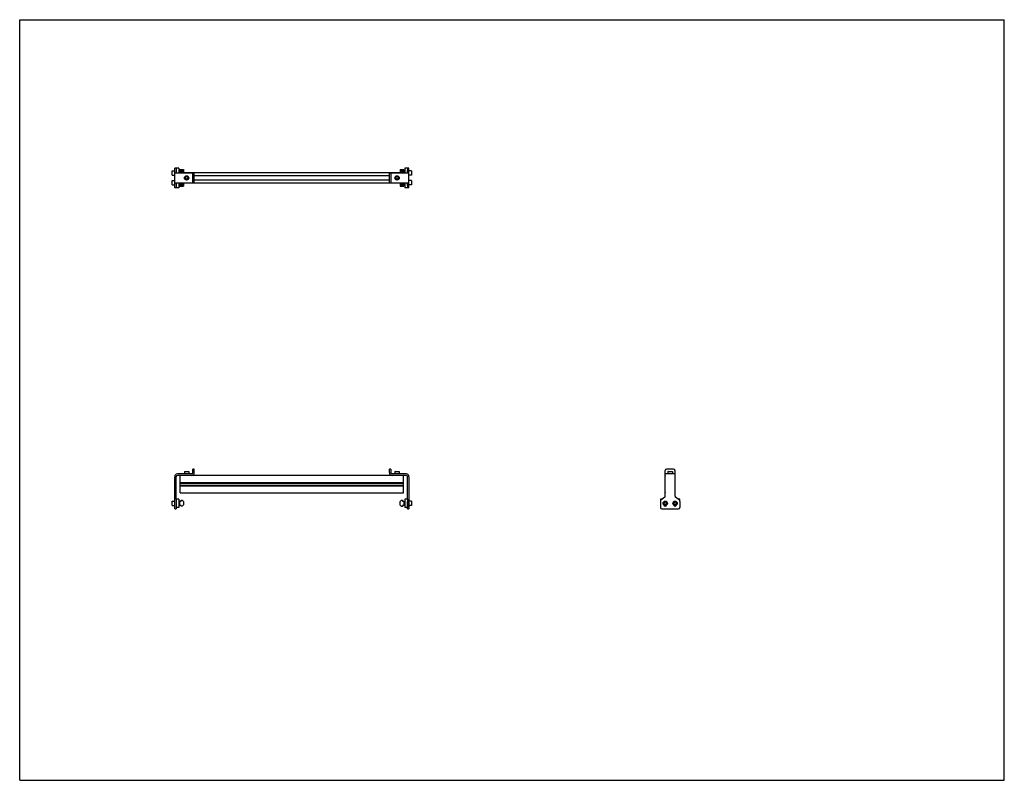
# Model space of a CAD drawing. Header units: inches. Extents: x 0 to 88, y 0 to 68.
import ezdxf

# ---------------------------------------------------------------- set-up
doc = ezdxf.new("R2010")
doc.units = ezdxf.units.IN
doc.header["$LTSCALE"] = 4.84
doc.header["$MEASUREMENT"] = 0
doc.layers.get('0').update_dxf_attribs({"linetype": 'CONTINUOUS'})
for name, color, linetype in [('200626M_BL3', 7, 'CONTINUOUS'), ('200626M_BL8', 7, 'CONTINUOUS'), ('202444_BL2', 7, 'CONTINUOUS'), ('202444_BL7', 7, 'CONTINUOUS'), ('207134_BL1', 7, 'CONTINUOUS'), ('207134_BL6', 7, 'CONTINUOUS'), ('207135_WW_207135_20_BL4', 7, 'CONTINUOUS'), ('9206XXM_920614M_BL10', 7, 'CONTINUOUS'), ('9206XXM_920614M_BL5', 7, 'CONTINUOUS'), ('9206XXM_920620M_BL0', 7, 'CONTINUOUS'), ('9206XXM_920620M_BL11', 7, 'CONTINUOUS'), ('9206XXM_920620M_BL12', 7, 'CONTINUOUS'), ('9206XXM_920620M_BL9', 7, 'CONTINUOUS')]:
    doc.layers.add(name, color=color, linetype=linetype)

# ---------------------------------------------------------------- blocks, each defined once
blk = doc.blocks.new('9206XXM_920620M_BL0', base_point=(13.968, 39.094))
at = {"layer": '9206XXM_920620M_BL0', "color": 7, "linetype": 'CONTINUOUS'}
for p, q in [((13.617, 53.596), (13.636, 53.616)), ((13.617, 53.242), (13.617, 53.596)), ((13.617, 53.242), (13.636, 53.222)), ((13.636, 53.222), (13.636, 53.616)), ((13.636, 53.616), (13.853, 53.616)), ((13.636, 53.222), (13.853, 53.222)), ((14.223, 53.301), (14.319, 53.301)), ((13.617, 24.947), (13.636, 24.966)), ((13.617, 24.592), (13.617, 24.947)), ((13.636, 24.573), (13.636, 24.966)), ((13.636, 24.966), (13.853, 24.966)), ((14.223, 24.888), (14.319, 24.888)), ((14.223, 24.652), (14.319, 24.652)), ((13.617, 24.592), (13.636, 24.573)), ((13.636, 24.573), (13.853, 24.573))]:
    blk.add_line(p, q, dxfattribs=at)
blk = doc.blocks.new('207134_BL1', base_point=(14.725, 39.495))
at = {"layer": '207134_BL1', "color": 7, "linetype": 'CONTINUOUS'}
for p, q in [((13.853, 52.981), (13.853, 54.731)), ((13.973, 54.731), (13.853, 54.731)), ((13.853, 54.294), (15.598, 54.294)), ((13.973, 54.547), (13.973, 54.294)), ((15.478, 53.419), (15.478, 54.294)), ((15.598, 53.419), (15.598, 54.294)), ((13.853, 53.419), (15.598, 53.419)), ((13.973, 52.981), (13.853, 52.981)), ((13.973, 53.419), (13.973, 53.165)), ((15.358, 27.385), (14.093, 27.385)), ((15.478, 27.505), (15.478, 27.83)), ((15.598, 27.83), (15.478, 27.83)), ((15.598, 27.505), (15.598, 27.83)), ((13.853, 24.26), (13.853, 27.145)), ((13.973, 25.145), (13.973, 27.145)), ((15.358, 27.265), (14.093, 27.265)), ((13.973, 24.935), (13.973, 24.26)), ((13.853, 24.26), (13.973, 24.26))]:
    blk.add_line(p, q, dxfattribs=at)
for centre, radius, start, end in [((14.093, 27.145), 0.24, 90, 180), ((15.358, 27.505), 0.24, 270, 360), ((15.358, 27.505), 0.12, 270, 360), ((14.093, 27.145), 0.12, 90, 180)]:
    blk.add_arc(centre, radius, start, end, dxfattribs=at)
blk = doc.blocks.new('202444_BL2', base_point=(14.098, 39.563))
at = {"layer": '202444_BL2', "color": 7, "linetype": 'CONTINUOUS'}
for p, q in [((13.973, 54.731), (13.973, 54.547)), ((14.223, 54.731), (13.973, 54.731)), ((14.223, 54.731), (14.223, 54.294)), ((13.973, 53.165), (13.973, 52.981)), ((14.223, 52.981), (13.973, 52.981)), ((14.223, 53.419), (14.223, 52.981)), ((13.973, 25.145), (13.973, 24.395)), ((14.223, 25.145), (13.973, 25.145)), ((14.223, 25.145), (14.223, 24.395)), ((14.223, 24.395), (13.973, 24.395))]:
    blk.add_line(p, q, dxfattribs=at)
blk = doc.blocks.new('200626M_BL3', base_point=(14.483, 39.55))
at = {"layer": '200626M_BL3', "color": 7, "linetype": 'CONTINUOUS'}
for p, q in [((14.319, 54.606), (14.319, 54.294)), ((14.319, 54.606), (14.647, 54.606)), ((14.419, 54.606), (14.419, 54.297)), ((14.522, 54.606), (14.522, 54.297)), ((14.647, 54.606), (14.647, 54.297)), ((14.319, 53.419), (14.319, 53.106)), ((14.319, 53.106), (14.647, 53.106)), ((14.419, 53.415), (14.419, 53.106)), ((14.522, 53.415), (14.522, 53.106)), ((14.647, 53.415), (14.647, 53.106)), ((14.319, 24.582), (14.319, 24.957)), ((14.319, 24.957), (14.419, 24.957)), ((14.419, 24.957), (14.419, 25.06)), ((14.419, 25.06), (14.522, 25.06)), ((14.647, 24.935), (14.522, 25.06)), ((14.647, 24.935), (14.647, 24.619)), ((14.419, 24.582), (14.319, 24.582)), ((14.419, 24.494), (14.419, 24.582)), ((14.522, 24.494), (14.419, 24.494)), ((14.522, 24.494), (14.647, 24.619))]:
    blk.add_line(p, q, dxfattribs=at)
blk = doc.blocks.new('207135_WW_207135_20_BL4', base_point=(36.458, 39.993))
at = {"layer": '207135_WW_207135_20_BL4', "color": 7, "linetype": 'CONTINUOUS'}
for p, q in [((14.341, 54.294), (14.341, 54.297)), ((34.301, 54.297), (14.341, 54.297)), ((33.044, 54.053), (15.598, 54.053)), ((34.301, 54.297), (34.301, 54.294)), ((14.341, 53.415), (14.341, 53.419)), ((14.341, 53.415), (34.301, 53.415)), ((33.044, 53.659), (15.598, 53.659)), ((34.301, 53.419), (34.301, 53.415)), ((14.341, 25.69), (14.341, 27.265)), ((14.341, 26.625), (34.301, 26.625)), ((14.341, 26.589), (34.301, 26.589)), ((14.341, 26.579), (34.301, 26.579)), ((33.284, 27.265), (15.358, 27.265)), ((34.301, 25.69), (34.301, 27.265)), ((57.693, 26.625), (57.693, 27.202)), ((57.693, 26.625), (57.696, 26.621)), ((58.571, 26.621), (58.575, 26.625)), ((58.575, 26.625), (58.575, 27.202)), ((14.341, 26.376), (34.301, 26.376)), ((14.341, 26.363), (34.301, 26.363)), ((14.341, 26.327), (34.301, 26.327)), ((14.341, 25.69), (34.301, 25.69)), ((57.696, 26.33), (57.693, 26.327)), ((57.693, 25.752), (57.693, 26.327)), ((58.575, 26.327), (58.571, 26.33)), ((58.575, 25.752), (58.575, 26.327))]:
    blk.add_line(p, q, dxfattribs=at)
for centre, start, end in [((57.755, 27.202), 161.51354, 180), ((58.512, 27.202), 0, 18.48646), ((57.755, 25.752), 180, 198.48646), ((58.512, 25.752), 341.51354, 360)]:
    blk.add_arc(centre, 0.0625, start, end, dxfattribs=at)
blk = doc.blocks.new('9206XXM_920614M_BL5', base_point=(14.915, 40.719))
at = {"layer": '9206XXM_920614M_BL5', "color": 7, "linetype": 'CONTINUOUS'}
for p, q in [((14.817, 53.913), (14.915, 53.97)), ((14.817, 53.799), (14.817, 53.913)), ((14.915, 53.743), (14.817, 53.799)), ((14.915, 53.97), (15.013, 53.913)), ((15.013, 53.799), (14.915, 53.743)), ((15.013, 53.913), (15.013, 53.799)), ((14.738, 27.621), (14.718, 27.601)), ((14.718, 27.601), (14.718, 27.385)), ((14.718, 27.601), (15.112, 27.601)), ((14.738, 27.621), (15.092, 27.621)), ((15.092, 27.621), (15.112, 27.601)), ((15.112, 27.601), (15.112, 27.385))]:
    blk.add_line(p, q, dxfattribs=at)
for radius in [0.197, 0.177, 0.114]:
    blk.add_circle((14.915, 53.856), radius, dxfattribs=at)
blk = doc.blocks.new('207134_BL6', base_point=(46.026, 39.495))
at = {"layer": '207134_BL6', "color": 7, "linetype": 'CONTINUOUS'}
for p, q in [((34.789, 54.731), (34.669, 54.731)), ((34.789, 52.981), (34.789, 54.731)), ((33.044, 54.294), (34.789, 54.294)), ((33.044, 53.419), (33.044, 54.294)), ((33.164, 54.294), (33.164, 53.419)), ((34.669, 54.294), (34.669, 54.547)), ((33.044, 53.419), (34.789, 53.419)), ((34.669, 53.165), (34.669, 53.419)), ((34.789, 52.981), (34.669, 52.981)), ((33.164, 27.83), (33.044, 27.83)), ((33.044, 27.505), (33.044, 27.83)), ((33.164, 27.83), (33.164, 27.505)), ((34.549, 27.385), (33.284, 27.385)), ((57.696, 25.411), (57.696, 27.705)), ((58.571, 27.385), (57.696, 27.385)), ((58.446, 27.83), (57.821, 27.83)), ((58.571, 25.411), (58.571, 27.705)), ((34.549, 27.265), (33.284, 27.265)), ((34.669, 25.145), (34.669, 27.145)), ((34.789, 27.145), (34.789, 24.26)), ((34.669, 24.26), (34.669, 24.935)), ((57.259, 24.935), (57.259, 24.385)), ((57.65, 25.314), (57.305, 25.032)), ((58.963, 25.032), (58.617, 25.314)), ((59.009, 24.935), (59.009, 24.385)), ((34.669, 24.26), (34.789, 24.26)), ((57.384, 24.26), (58.884, 24.26))]:
    blk.add_line(p, q, dxfattribs=at)
for centre, radius, start, end in [((33.284, 27.505), 0.24, 180, 270), ((33.284, 27.505), 0.12, 180, 270), ((34.549, 27.145), 0.24, 0, 90), ((57.821, 27.705), 0.125, 90, 180), ((58.446, 27.705), 0.125, 0, 90), ((34.549, 27.145), 0.12, 0, 90), ((57.384, 24.935), 0.125, 129.21445, 180), ((57.571, 25.411), 0.125, 309.21445, 360), ((58.696, 25.411), 0.125, 180, 230.78555), ((58.884, 24.935), 0.125, 0, 50.78555), ((57.384, 24.385), 0.125, 180, 270), ((57.696, 24.635), 0.125, 188.35148, 351.64364), ((58.571, 24.635), 0.125, 188.35148, 351.64364), ((58.884, 24.385), 0.125, 270, 360)]:
    blk.add_arc(centre, radius, start, end, dxfattribs=at)
blk = doc.blocks.new('202444_BL7', base_point=(46.714, 39.563))
at = {"layer": '202444_BL7', "color": 7, "linetype": 'CONTINUOUS'}
for p, q in [((34.669, 54.731), (34.419, 54.731)), ((34.419, 54.731), (34.419, 54.294)), ((34.669, 54.731), (34.669, 54.547)), ((34.419, 53.419), (34.419, 52.981)), ((34.669, 52.981), (34.419, 52.981)), ((34.669, 53.165), (34.669, 52.981)), ((34.669, 25.145), (34.419, 25.145)), ((34.419, 25.145), (34.419, 24.395)), ((34.669, 25.145), (34.669, 24.395)), ((57.259, 25.145), (57.259, 24.935)), ((57.443, 25.145), (57.259, 25.145)), ((59.009, 25.145), (58.825, 25.145)), ((59.009, 24.935), (59.009, 25.145)), ((34.669, 24.395), (34.419, 24.395))]:
    blk.add_line(p, q, dxfattribs=at)
blk = doc.blocks.new('200626M_BL8', base_point=(34.159, 39.543))
at = {"layer": '200626M_BL8', "color": 7, "linetype": 'CONTINUOUS'}
for p, q in [((33.995, 54.606), (34.323, 54.606)), ((33.995, 54.606), (33.995, 54.297)), ((34.12, 54.606), (34.12, 54.297)), ((34.223, 54.606), (34.223, 54.297)), ((34.323, 54.606), (34.323, 54.294)), ((33.995, 53.415), (33.995, 53.106)), ((33.995, 53.106), (34.323, 53.106)), ((34.12, 53.415), (34.12, 53.106)), ((34.223, 53.415), (34.223, 53.106)), ((34.323, 53.419), (34.323, 53.106)), ((34.12, 25.045), (33.995, 24.92)), ((33.995, 24.604), (33.995, 24.92)), ((34.12, 25.045), (34.223, 25.045)), ((34.223, 25.045), (34.223, 24.957)), ((34.223, 24.957), (34.323, 24.957)), ((34.323, 24.957), (34.323, 24.582)), ((33.995, 24.604), (34.12, 24.479)), ((34.223, 24.479), (34.12, 24.479)), ((34.323, 24.582), (34.223, 24.582)), ((34.223, 24.582), (34.223, 24.479))]:
    blk.add_line(p, q, dxfattribs=at)
blk = doc.blocks.new('9206XXM_920620M_BL9', base_point=(46.108, 39.094))
at = {"layer": '9206XXM_920620M_BL9', "color": 7, "linetype": 'CONTINUOUS'}
for p, q in [((34.419, 53.301), (34.323, 53.301)), ((35.005, 53.616), (34.789, 53.616)), ((35.005, 53.222), (34.789, 53.222)), ((35.005, 53.616), (35.025, 53.596)), ((35.005, 53.616), (35.005, 53.222)), ((35.025, 53.242), (35.005, 53.222)), ((35.025, 53.596), (35.025, 53.242)), ((34.419, 24.888), (34.323, 24.888)), ((34.419, 24.652), (34.323, 24.652)), ((35.005, 24.966), (34.789, 24.966)), ((35.025, 24.947), (35.005, 24.966)), ((35.005, 24.966), (35.005, 24.573)), ((35.025, 24.947), (35.025, 24.592)), ((57.598, 24.826), (57.696, 24.883)), ((57.598, 24.713), (57.598, 24.826)), ((57.696, 24.656), (57.598, 24.713)), ((57.696, 24.883), (57.795, 24.826)), ((57.795, 24.713), (57.696, 24.656)), ((57.795, 24.826), (57.795, 24.713)), ((35.005, 24.573), (34.789, 24.573)), ((35.025, 24.592), (35.005, 24.573))]:
    blk.add_line(p, q, dxfattribs=at)
for radius in [0.197, 0.177, 0.114]:
    blk.add_circle((57.696, 24.77), radius, dxfattribs=at)
blk = doc.blocks.new('9206XXM_920614M_BL10', base_point=(45.93, 40.719))
at = {"layer": '9206XXM_920614M_BL10', "color": 7, "linetype": 'CONTINUOUS'}
for p, q in [((33.629, 53.913), (33.727, 53.97)), ((33.629, 53.799), (33.629, 53.913)), ((33.727, 53.743), (33.629, 53.799)), ((33.727, 53.97), (33.825, 53.913)), ((33.825, 53.799), (33.727, 53.743)), ((33.825, 53.913), (33.825, 53.799)), ((33.55, 27.621), (33.53, 27.601)), ((33.53, 27.601), (33.924, 27.601)), ((33.53, 27.601), (33.53, 27.385)), ((33.55, 27.621), (33.904, 27.621)), ((33.924, 27.601), (33.904, 27.621)), ((33.924, 27.601), (33.924, 27.385)), ((57.957, 27.621), (57.937, 27.601)), ((57.937, 27.601), (57.937, 27.385)), ((57.937, 27.601), (58.331, 27.601)), ((57.957, 27.621), (58.311, 27.621)), ((58.311, 27.621), (58.331, 27.601)), ((58.331, 27.601), (58.331, 27.385))]:
    blk.add_line(p, q, dxfattribs=at)
for radius in [0.197, 0.177, 0.114]:
    blk.add_circle((33.727, 53.856), radius, dxfattribs=at)
blk = doc.blocks.new('9206XXM_920620M_BL11', base_point=(13.968, 54.294))
at = {"layer": '9206XXM_920620M_BL11', "color": 7, "linetype": 'CONTINUOUS'}
for p, q in [((13.617, 54.471), (13.636, 54.491)), ((13.617, 54.117), (13.617, 54.471)), ((13.617, 54.117), (13.636, 54.097)), ((13.636, 54.097), (13.636, 54.491)), ((13.636, 54.491), (13.853, 54.491)), ((13.636, 54.097), (13.853, 54.097)), ((14.223, 54.412), (14.319, 54.412))]:
    blk.add_line(p, q, dxfattribs=at)
blk = doc.blocks.new('9206XXM_920620M_BL12', base_point=(46.546, 39.532))
at = {"layer": '9206XXM_920620M_BL12', "color": 7, "linetype": 'CONTINUOUS'}
for p, q in [((34.419, 54.412), (34.323, 54.412)), ((35.005, 54.491), (34.789, 54.491)), ((35.005, 54.097), (34.789, 54.097)), ((35.005, 54.491), (35.025, 54.471)), ((35.005, 54.491), (35.005, 54.097)), ((35.025, 54.117), (35.005, 54.097)), ((35.025, 54.471), (35.025, 54.117)), ((58.473, 24.826), (58.571, 24.883)), ((58.473, 24.713), (58.473, 24.826)), ((58.571, 24.656), (58.473, 24.713)), ((58.571, 24.883), (58.67, 24.826)), ((58.67, 24.713), (58.571, 24.656)), ((58.67, 24.826), (58.67, 24.713))]:
    blk.add_line(p, q, dxfattribs=at)
for radius in [0.197, 0.177, 0.114]:
    blk.add_circle((58.571, 24.77), radius, dxfattribs=at)

msp = doc.modelspace()

# ---------------------------------------------------------------- linework, layer by layer
at = {"color": 7, "linetype": 'CONTINUOUS'}
for p, q in [((0, 0), (0, 68)), ((0, 68), (88, 68)), ((88, 0), (88, 68)), ((0, 0), (88, 0))]:
    msp.add_line(p, q, dxfattribs=at)

# ---------------------------------------------------------------- block references
at = {"layer": '200626M_BL3'}
msp.add_blockref('200626M_BL3', (14.483, 39.55), dxfattribs=at)
at = {"layer": '200626M_BL8'}
msp.add_blockref('200626M_BL8', (34.159, 39.543), dxfattribs=at)
at = {"layer": '202444_BL2'}
msp.add_blockref('202444_BL2', (14.098, 39.563), dxfattribs=at)
at = {"layer": '202444_BL7'}
msp.add_blockref('202444_BL7', (46.714, 39.563), dxfattribs=at)
at = {"layer": '207134_BL1'}
msp.add_blockref('207134_BL1', (14.725, 39.495), dxfattribs=at)
at = {"layer": '207134_BL6'}
msp.add_blockref('207134_BL6', (46.026, 39.495), dxfattribs=at)
at = {"layer": '207135_WW_207135_20_BL4'}
msp.add_blockref('207135_WW_207135_20_BL4', (36.458, 39.993), dxfattribs=at)
at = {"layer": '9206XXM_920614M_BL10'}
msp.add_blockref('9206XXM_920614M_BL10', (45.93, 40.719), dxfattribs=at)
at = {"layer": '9206XXM_920614M_BL5'}
msp.add_blockref('9206XXM_920614M_BL5', (14.915, 40.719), dxfattribs=at)
at = {"layer": '9206XXM_920620M_BL0'}
msp.add_blockref('9206XXM_920620M_BL0', (13.968, 39.094), dxfattribs=at)
at = {"layer": '9206XXM_920620M_BL11'}
msp.add_blockref('9206XXM_920620M_BL11', (13.968, 54.294), dxfattribs=at)
at = {"layer": '9206XXM_920620M_BL12'}
msp.add_blockref('9206XXM_920620M_BL12', (46.546, 39.532), dxfattribs=at)
at = {"layer": '9206XXM_920620M_BL9'}
msp.add_blockref('9206XXM_920620M_BL9', (46.108, 39.094), dxfattribs=at)

doc.saveas('drawing.dxf')
